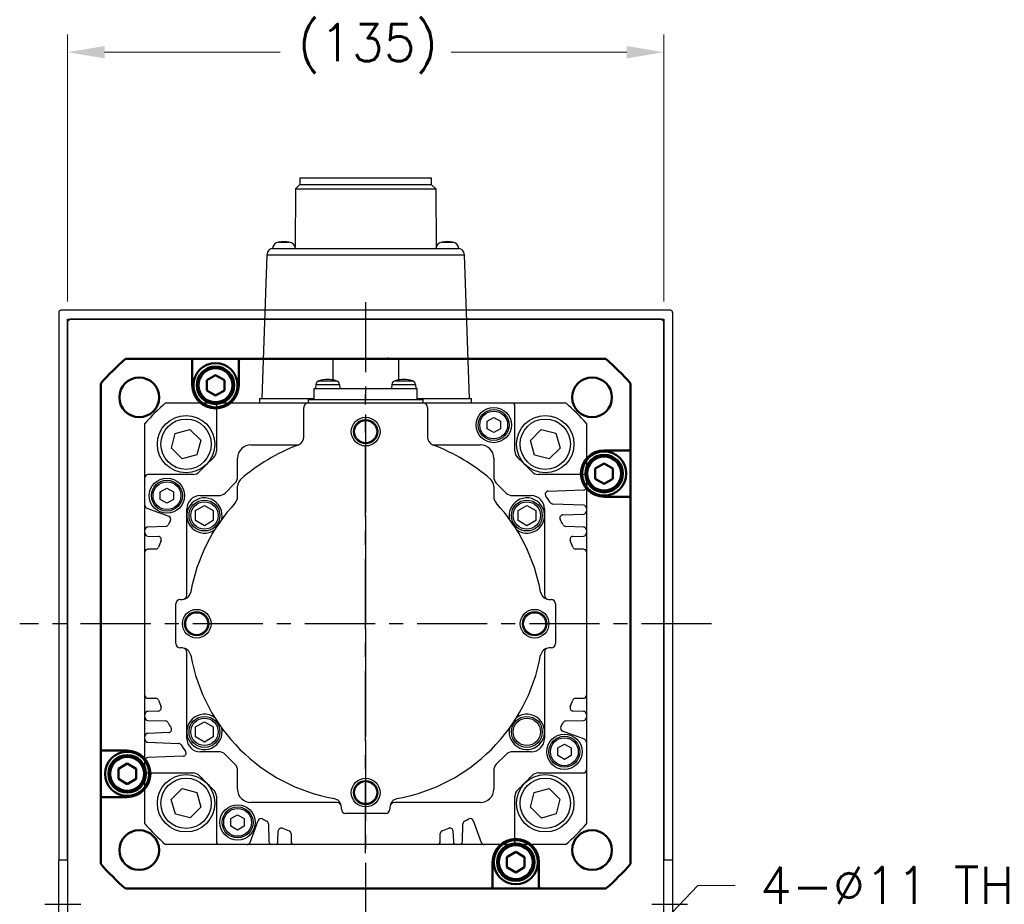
# Model space of a CAD drawing. Extents: x 47048 to 48733, y -2861 to -1673.
# Tile 7 of 21: x 48332 to 48555, y -2361 to -2160. Entities that reach past the tile are written whole.
import ezdxf

# ---------------------------------------------------------------- set-up
doc = ezdxf.new("R2010")
doc.units = 0
doc.header["$LTSCALE"] = 25.4
doc.linetypes.add('CENTER', pattern=[2, 1.25, -0.25, 0.25, -0.25])
doc.layers.get('0').update_dxf_attribs({"linetype": 'CONTINUOUS'})
doc.layers.get('Defpoints').update_dxf_attribs({"linetype": 'CONTINUOUS'})
for name, color, linetype, lineweight in [('2d ConnectionPoints', 7, 'CONTINUOUS', 50), ('AM_0', 7, 'CONTINUOUS', 50), ('ATA-DIM', 252, 'CONTINUOUS', 25)]:
    doc.layers.add(name, color=color, linetype=linetype, lineweight=lineweight)
doc.layers.add('ATA-CENTER', color=133, linetype='CENTER')
doc.styles.get("Standard").update_dxf_attribs({"font": 'simplex.shx'})
doc.dimstyles.new('ata_A1', dxfattribs={"dimtxt": 4.2, "dimasz": 4.2, "dimexe": 2, "dimexo": 2, "dimgap": 2, "dimtad": 0, "dimtih": 1, "dimtoh": 1, "dimdec": 6, "dimdsep": 46, "dimtxsty": 'Standard', "dimcen": 0, "dimclrd": 252, "dimclre": 252, "dimclrt": 4, "dimadec": 6, "dimazin": 2, "dimtfac": 1, "dimtdec": 6, "dimtofl": 0, "dimtmove": 0, "dimatfit": 3, "dimfxl": 0, "dimtolj": 1, "dimtzin": 0, "dimlwd": 0, "dimlwe": 0, "dimarcsym": 0})

# ---------------------------------------------------------------- blocks, each defined once
blk = doc.blocks.new('*D19439')
at = {"layer": 'ATA-DIM', "color": 252, "lineweight": 0}
for p, q in [((48342.48, -2224.18), (48342.48, -2163.74)), ((48477.48, -2224.18), (48477.48, -2163.74)), ((48350.88, -2167.74), (48390.61, -2167.74)), ((48469.08, -2167.74), (48429.35, -2167.74))]:
    blk.add_line(p, q, dxfattribs=at)
at = {"layer": 'ATA-DIM', "color": 252}
for points in [[(48350.88, -2166.34), (48350.88, -2169.14), (48342.48, -2167.74)], [(48469.08, -2169.14), (48469.08, -2166.34), (48477.48, -2167.74)]]:
    blk.add_solid(points, dxfattribs=at)
at = {"layer": 'Defpoints', "color": 0}
for p in [(48477.48, -2167.74), (48342.48, -2228.18), (48477.48, -2228.18)]:
    blk.add_point(p, dxfattribs=at)
at = {"layer": 'ATA-DIM', "color": 4, "ltscale": 0.2, "insert": (48394.61, -2161.36), "char_height": 8.4, "attachment_point": 1}
blk.add_mtext('\\A1;(135)', dxfattribs=at)
blk = doc.blocks.new('*D19440')
at = {"layer": 'ATA-DIM', "color": 252, "lineweight": 0}
for p, q in [((48485.19, -2356.45), (48463.76, -2378.92)), ((48493.61, -2356.45), (48485.19, -2356.45))]:
    blk.add_line(p, q, dxfattribs=at)
at = {"layer": 'ATA-DIM', "color": 252}
blk.add_solid([(48462.75, -2377.96), (48464.78, -2379.89), (48457.97, -2385)], dxfattribs=at)
at = {"layer": 'Defpoints', "color": 0}
for p in [(48457.97, -2385), (48450.38, -2392.96)]:
    blk.add_point(p, dxfattribs=at)
at = {"layer": 'ATA-DIM', "color": 4, "ltscale": 0.2, "insert": (48535.79, -2356.45), "char_height": 8.4, "attachment_point": 5}
blk.add_mtext('4-%%c11 THRU', dxfattribs=at)
blk = doc.blocks.new('DFH EH')
for p, q in [((33659.8, 3135.59), (33659.8, 3011.59)), ((33798.3, 3136.09), (33660.3, 3136.09)), ((33798.8, 3135.59), (33798.8, 3011.59)), ((33661.8, 3011.59), (33661.8, 3134.09)), ((33661.8, 3134.09), (33796.8, 3134.09)), ((33796.8, 3134.09), (33796.8, 3011.59)), ((33659.8, 3130.59), (33659.8, 3011.59)), ((33659.8, 2991.59), (33659.8, 3011.59)), ((33659.8, 3011.59), (33661.8, 3011.59)), ((33659.8, 2991.59), (33659.8, 3011.59)), ((33661.8, 3011.59), (33661.8, 2991.59)), ((33796.8, 3011.59), (33798.8, 3011.59)), ((33796.8, 2991.59), (33796.8, 3011.59)), ((33798.8, 3011.59), (33798.8, 2991.59)), ((33659.8, 2991.59), (33659.8, 2946.59)), ((33661.8, 2991.59), (33659.8, 2991.59)), ((33659.8, 2991.59), (33659.8, 2867.59)), ((33661.8, 2869.09), (33661.8, 2991.59)), ((33798.8, 2991.59), (33796.8, 2991.59)), ((33796.8, 2991.59), (33796.8, 2869.09)), ((33798.8, 2991.59), (33798.8, 2867.59)), ((33659.8, 2936.59), (33659.8, 2946.59)), ((33659.8, 2936.59), (33659.8, 2872.59)), ((33796.8, 2869.09), (33661.8, 2869.09)), ((33660.3, 2867.09), (33798.3, 2867.09))]:
    blk.add_line(p, q)
for centre, start, end in [((33660.3, 3135.59), 90, 180), ((33798.3, 3135.59), 0, 90), ((33660.3, 2867.59), 180, 270), ((33798.3, 2867.59), 270, 0)]:
    blk.add_arc(centre, 0.5, start, end)
at = {"layer": 'ATA-CENTER', "ltscale": 0.5}
for p, q in [((33656.68, 3001.59), (33664.81, 3001.59)), ((33794.06, 3001.59), (33802.19, 3001.59))]:
    blk.add_line(p, q, dxfattribs=at)

msp = doc.modelspace()

# ---------------------------------------------------------------- linework, layer by layer
for p, q in [((48395.1079187, -2197.6782328), (48394.1079187, -2198.6782328)), ((48395.1079187, -2196.1782328), (48395.1079187, -2197.6782328)), ((48395.1079187, -2196.1782328), (48424.8479187, -2196.1782328)), ((48395.1079187, -2197.6782328), (48424.8479187, -2197.6782328)), ((48424.8479187, -2196.1782328), (48424.8479187, -2197.6782328)), ((48424.8479187, -2197.6782328), (48425.8479187, -2198.6782328)), ((48394.1079187, -2198.6782328), (48394.010545, -2211.8236801)), ((48394.1079187, -2198.6782328), (48425.8479187, -2198.6782328)), ((48425.8479187, -2198.6782328), (48425.9452924, -2211.8236801)), ((48390.2760249, -2210.7821868), (48392.6798125, -2210.7821868)), ((48427.2760249, -2210.7821868), (48429.6798125, -2210.7821868)), ((48387.6146718, -2213.6258836), (48386.4779187, -2246.1782328)), ((48387.6146718, -2213.6258836), (48432.3411656, -2213.6258836)), ((48388.8779187, -2212.1782328), (48389.113758, -2212.1782328)), ((48389.113758, -2212.1782328), (48430.8420794, -2212.1782328)), ((48430.8420794, -2212.1782328), (48431.0779187, -2212.1782328)), ((48433.4779187, -2246.1782328), (48432.3411656, -2213.6258836)), ((48342.4779187, -2228.6782328), (48342.9779187, -2228.1782328)), ((48342.4779187, -2228.6782328), (48342.4779187, -2492.6782328)), ((48476.9779187, -2228.1782328), (48342.9779187, -2228.1782328)), ((48476.9779187, -2228.1782328), (48477.4779187, -2228.6782328)), ((48477.4779187, -2492.6782328), (48477.4779187, -2228.6782328)), ((48402.5779187, -2237.1782328), (48402.5779187, -2241.9871444)), ((48402.5779187, -2237.1782328), (48417.3779187, -2237.1782328)), ((48417.3779187, -2237.1782328), (48417.3779187, -2241.9871444)), ((48399.3882914, -2242.1581241), (48403.307546, -2242.1581241)), ((48416.6482914, -2242.1581241), (48420.567546, -2242.1581241)), ((48398.2779187, -2243.8782328), (48421.6779187, -2243.8782328)), ((48398.2779187, -2243.8782328), (48398.2779187, -2246.3782328)), ((48398.6720434, -2243.0309839), (48398.5979187, -2243.8782328)), ((48398.6720434, -2243.0309839), (48404.023794, -2243.0309839)), ((48404.023794, -2243.0309839), (48404.0979187, -2243.8782328)), ((48415.9320434, -2243.0309839), (48415.8579187, -2243.8782328)), ((48415.9320434, -2243.0309839), (48421.283794, -2243.0309839)), ((48421.283794, -2243.0309839), (48421.3579187, -2243.8782328)), ((48421.6779187, -2246.3782328), (48421.6779187, -2243.8782328)), ((48364.6320258, -2247.1782328), (48376.8765262, -2247.1782328)), ((48376.8765262, -2247.1782328), (48396.9779187, -2247.1782328)), ((48385.9779187, -2246.1782328), (48385.9779187, -2247.1782328)), ((48385.9779187, -2246.1782328), (48398.2779187, -2246.1782328)), ((48396.9779187, -2246.3782328), (48422.9779187, -2246.3782328)), ((48396.9779187, -2246.3782328), (48396.9779187, -2247.1782328)), ((48396.9779187, -2247.1782328), (48422.9779187, -2247.1782328)), ((48421.6779187, -2246.1782328), (48433.9779187, -2246.1782328)), ((48422.9779187, -2247.1782328), (48422.9779187, -2246.3782328)), ((48422.9779187, -2247.1782328), (48443.0793095, -2247.1782328)), ((48433.9779187, -2247.1782328), (48433.9779187, -2246.1782328)), ((48443.0793095, -2247.1782328), (48455.3238116, -2247.1782328)), ((48376.1807012, -2247.8740579), (48376.1807012, -2258.1075681)), ((48395.9779187, -2254.8513796), (48395.9779187, -2248.1782328)), ((48423.9779187, -2248.1782328), (48423.9779187, -2254.8513796)), ((48443.7751346, -2258.1075681), (48443.7751346, -2247.8740579)), ((48437.4779187, -2251.3122074), (48438.9779187, -2250.446182)), ((48437.4779187, -2253.0442582), (48437.4779187, -2251.3122074)), ((48438.9779187, -2250.446182), (48440.4779187, -2251.3122074)), ((48440.4779187, -2251.3122074), (48440.4779187, -2253.0442582)), ((48359.9779179, -2264.0768412), (48359.9779187, -2251.8323399)), ((48366.8516233, -2254.0884046), (48370.1909219, -2253.1669464)), ((48370.1909219, -2253.1669464), (48372.6585773, -2255.5981348)), ((48438.9779187, -2253.9102836), (48437.4779187, -2253.0442582)), ((48440.4779187, -2253.0442582), (48438.9779187, -2253.9102836)), ((48447.2839122, -2255.6479498), (48449.7151005, -2253.1802943)), ((48449.7151005, -2253.1802943), (48453.0677469, -2254.0519375)), ((48459.9779187, -2251.8323399), (48459.9779179, -2264.0768412)), ((48365.9799802, -2257.441051), (48366.8516233, -2254.0884046)), ((48372.6585773, -2255.5981348), (48371.7869342, -2258.9507812)), ((48448.2053703, -2258.9872483), (48447.2839122, -2255.6479498)), ((48453.0677469, -2254.0519375), (48453.9892051, -2257.391236)), ((48368.4476356, -2259.8722394), (48365.9799802, -2257.441051)), ((48383.9779187, -2256.6782328), (48394.7919257, -2256.6782328)), ((48425.1639116, -2256.6782328), (48435.9779187, -2256.6782328)), ((48453.9892051, -2257.391236), (48451.5580167, -2259.8588915)), ((48371.7869342, -2258.9507812), (48368.4476356, -2259.8722394)), ((48380.9779187, -2263.9298057), (48380.9779187, -2259.6782328)), ((48438.9779187, -2259.6782328), (48438.9779187, -2263.9298057)), ((48451.5580167, -2259.8588915), (48448.2053703, -2258.9872483)), ((48359.9779179, -2270.3490626), (48359.9779179, -2264.0768412)), ((48370.9072531, -2263.3810161), (48360.6737429, -2263.3810161)), ((48459.2820928, -2263.3810161), (48449.0485826, -2263.3810161)), ((48459.9779179, -2264.0768412), (48459.9779179, -2266.1881909)), ((48363.4779187, -2267.3122074), (48364.9779187, -2266.446182)), ((48363.4779187, -2269.0442582), (48363.4779187, -2267.3122074)), ((48364.9779187, -2266.446182), (48366.4779187, -2267.3122074)), ((48366.4779187, -2267.3122074), (48366.4779187, -2269.0442582)), ((48378.1437051, -2267.5924464), (48380.3921322, -2265.3440193)), ((48380.9779187, -2268.471744), (48380.9779187, -2265.9922985)), ((48438.9779187, -2265.9922985), (48438.9779187, -2268.471744)), ((48439.5637051, -2265.3440193), (48441.8121322, -2267.5924464)), ((48451.310652, -2267.162809), (48459.3063768, -2266.8835921)), ((48459.9779179, -2266.1881909), (48459.9779179, -2271.011217)), ((48364.9779187, -2269.9102836), (48363.4779187, -2269.0442582)), ((48366.4779187, -2269.0442582), (48364.9779187, -2269.9102836)), ((48372.4779187, -2268.1782328), (48376.7294916, -2268.1782328)), ((48443.2263458, -2268.1782328), (48447.4779187, -2268.1782328)), ((48359.9779179, -2275.981396), (48359.9779179, -2270.3490626)), ((48360.4357567, -2271.0029242), (48365.4073098, -2272.8124215)), ((48369.4779187, -2272.6782328), (48369.4779187, -2271.1782328)), ((48371.4779187, -2271.5235323), (48373.4779187, -2270.3688317)), ((48371.4779187, -2273.8329334), (48371.4779187, -2271.5235323)), ((48373.4779187, -2270.3688317), (48375.4779187, -2271.5235323)), ((48375.4779187, -2271.5235323), (48375.4779187, -2273.8329334)), ((48444.4779187, -2271.5235323), (48446.4779187, -2270.3688317)), ((48444.4779187, -2273.8329334), (48444.4779187, -2271.5235323)), ((48446.4779187, -2270.3688317), (48448.4779187, -2271.5235323)), ((48448.4779187, -2271.5235323), (48448.4779187, -2273.8329334)), ((48450.4779187, -2271.1782328), (48450.4779187, -2272.6782328)), ((48459.3063768, -2270.3158159), (48452.3467853, -2270.0727816)), ((48459.9779179, -2271.011217), (48459.9779179, -2271.6553877)), ((48459.9779179, -2271.6553877), (48459.9779179, -2275.981396)), ((48369.4779187, -2290.6782328), (48369.4779187, -2272.6782328)), ((48373.4779187, -2274.9876339), (48371.4779187, -2273.8329334)), ((48375.4779187, -2273.8329334), (48373.4779187, -2274.9876339)), ((48446.4779187, -2274.9876339), (48444.4779187, -2273.8329334)), ((48448.4779187, -2273.8329334), (48446.4779187, -2274.9876339)), ((48450.4779187, -2272.6782328), (48450.4779187, -2290.6782328)), ((48454.625479, -2272.5142495), (48459.3063768, -2272.3507889)), ((48359.9779179, -2276.6255667), (48359.9779179, -2275.981396)), ((48364.6869057, -2275.1450041), (48360.649459, -2275.2859948)), ((48459.3063768, -2275.2859948), (48455.26893, -2275.1450041)), ((48459.9779179, -2275.981396), (48459.9779179, -2276.6255667)), ((48359.9779179, -2280.9754495), (48359.9779179, -2276.6255667)), ((48360.649459, -2277.3209678), (48363.0333497, -2277.4042151)), ((48456.922486, -2277.4042151), (48459.3063768, -2277.3209678)), ((48459.9779179, -2276.6255667), (48459.9779179, -2280.9754495)), ((48362.4331748, -2280.2796245), (48360.6737429, -2280.2796245)), ((48459.2820928, -2280.2796245), (48457.5226609, -2280.2796245)), ((48359.9779179, -2313.3810161), (48359.9779179, -2280.9754495)), ((48459.9779179, -2280.9754495), (48459.9779179, -2313.3810161)), ((48367.9779187, -2291.6782328), (48368.3989276, -2291.6782328)), ((48451.5569098, -2291.6782328), (48451.9779187, -2291.6782328)), ((48366.9779187, -2301.6782328), (48366.9779187, -2292.6782328)), ((48452.9779187, -2292.6782328), (48452.9779187, -2301.6782328)), ((48368.3989276, -2302.6782328), (48367.9779187, -2302.6782328)), ((48451.9779187, -2302.6782328), (48451.5569098, -2302.6782328)), ((48369.4779187, -2321.6782328), (48369.4779187, -2303.6782328)), ((48450.4779187, -2303.6782328), (48450.4779187, -2321.6782328)), ((48359.9779179, -2317.730899), (48359.9779179, -2313.3810161)), ((48360.6737429, -2314.0768412), (48362.4331748, -2314.0768412)), ((48457.5226609, -2314.0768412), (48459.2820928, -2314.0768412)), ((48459.9779179, -2313.3810161), (48459.9779179, -2317.730899)), ((48359.9779179, -2318.3750697), (48359.9779179, -2317.730899)), ((48359.9779179, -2322.7010779), (48359.9779179, -2318.3750697)), ((48363.0333497, -2316.9522505), (48360.649459, -2317.0354978)), ((48459.3063768, -2317.0354978), (48456.922486, -2316.9522505)), ((48459.9779179, -2317.730899), (48459.9779179, -2318.3750697)), ((48459.9779179, -2318.3750697), (48459.9779179, -2324.0074031)), ((48360.649459, -2319.0704708), (48364.6869057, -2319.2114616)), ((48371.4779187, -2320.5235323), (48373.4779187, -2319.3688317)), ((48371.4779187, -2322.8329334), (48371.4779187, -2320.5235323)), ((48373.4779187, -2319.3688317), (48375.4779187, -2320.5235323)), ((48375.4779187, -2320.5235323), (48375.4779187, -2322.8329334)), ((48455.26893, -2319.2114616), (48459.3063768, -2319.0704708)), ((48359.9779179, -2323.3452486), (48359.9779179, -2322.7010779)), ((48365.3303567, -2321.8422162), (48360.649459, -2322.0056767)), ((48369.4779187, -2323.1782328), (48369.4779187, -2321.6782328)), ((48373.4779187, -2323.9876339), (48371.4779187, -2322.8329334)), ((48375.4779187, -2322.8329334), (48373.4779187, -2323.9876339)), ((48450.4779187, -2321.6782328), (48450.4779187, -2323.1782328)), ((48459.520079, -2323.3535414), (48454.548526, -2321.5440441)), ((48359.9779179, -2328.1682747), (48359.9779179, -2323.3452486)), ((48360.649459, -2324.0406497), (48367.6090504, -2324.283684)), ((48453.4779187, -2325.3122074), (48454.9779187, -2324.446182)), ((48453.4779187, -2327.0442582), (48453.4779187, -2325.3122074)), ((48454.9779187, -2324.446182), (48456.4779187, -2325.3122074)), ((48456.4779187, -2325.3122074), (48456.4779187, -2327.0442582)), ((48459.9779179, -2324.0074031), (48459.9779179, -2330.2796245)), ((48368.6451837, -2327.1936567), (48360.649459, -2327.4728735)), ((48376.7294916, -2326.1782328), (48372.4779187, -2326.1782328)), ((48380.3921322, -2329.0124464), (48378.1437051, -2326.7640193)), ((48441.8121322, -2326.7640193), (48439.5637051, -2329.0124464)), ((48447.4779187, -2326.1782328), (48443.2263458, -2326.1782328)), ((48454.9779187, -2327.9102836), (48453.4779187, -2327.0442582)), ((48456.4779187, -2327.0442582), (48454.9779187, -2327.9102836)), ((48359.9779179, -2330.2796245), (48359.9779179, -2328.1682747)), ((48359.9779187, -2342.5241257), (48359.9779179, -2330.2796245)), ((48360.6737429, -2330.9754495), (48370.9072531, -2330.9754495)), ((48380.9779187, -2334.6782328), (48380.9779187, -2330.4266599)), ((48438.9779187, -2330.4266599), (48438.9779187, -2334.6782328)), ((48449.0485826, -2330.9754495), (48459.2820928, -2330.9754495)), ((48459.9779179, -2330.2796245), (48459.9779187, -2342.5241257)), ((48365.9666323, -2336.9652296), (48368.3978206, -2334.4975742)), ((48368.3978206, -2334.4975742), (48371.7504671, -2335.3692173)), ((48371.7504671, -2335.3692173), (48372.6719252, -2338.7085159)), ((48376.1807012, -2336.2488976), (48376.1807012, -2346.4824078)), ((48443.7751346, -2346.4824078), (48443.7751346, -2336.2488976)), ((48447.29726, -2338.7583309), (48448.1689032, -2335.4056844)), ((48448.1689032, -2335.4056844), (48451.5082017, -2334.4842263)), ((48451.5082017, -2334.4842263), (48453.9758572, -2336.9154146)), ((48366.8880904, -2340.3045282), (48365.9666323, -2336.9652296)), ((48372.6719252, -2338.7085159), (48370.2407369, -2341.1761713)), ((48403.4779187, -2337.6782328), (48383.9779187, -2337.6782328)), ((48435.9779187, -2337.6782328), (48416.4779187, -2337.6782328)), ((48453.9758572, -2336.9154146), (48453.104214, -2340.2680611)), ((48370.2407369, -2341.1761713), (48366.8880904, -2340.3045282)), ((48379.4779187, -2341.3122074), (48380.9779187, -2340.446182)), ((48380.9779187, -2340.446182), (48382.4779187, -2341.3122074)), ((48404.4779187, -2339.1782328), (48404.4779187, -2338.7572239)), ((48414.4779187, -2340.1782328), (48405.4779187, -2340.1782328)), ((48415.4779187, -2338.7572239), (48415.4779187, -2339.1782328)), ((48449.7649155, -2341.1895192), (48447.29726, -2338.7583309)), ((48453.104214, -2340.2680611), (48449.7649155, -2341.1895192)), ((48379.4779187, -2343.0442582), (48379.4779187, -2341.3122074)), ((48380.9779187, -2343.9102836), (48379.4779187, -2343.0442582)), ((48382.4779187, -2343.0442582), (48380.9779187, -2343.9102836)), ((48382.4779187, -2341.3122074), (48382.4779187, -2343.0442582)), ((48383.8026093, -2346.7203939), (48385.6121066, -2341.7488409)), ((48387.9446891, -2342.469245), (48388.0856799, -2346.5066917)), ((48431.8701559, -2346.5066917), (48432.0111466, -2342.469245)), ((48434.3437291, -2341.7488409), (48436.1532265, -2346.7203939)), ((48390.1206529, -2346.5066917), (48390.2039002, -2344.122801)), ((48393.0793095, -2344.7229759), (48393.0793095, -2346.4824078)), ((48426.8765262, -2346.4824078), (48426.8765262, -2344.7229759)), ((48429.7519355, -2344.122801), (48429.8351828, -2346.5066917)), ((48376.8765262, -2347.1782328), (48364.6320258, -2347.1782328)), ((48383.1487476, -2347.1782328), (48376.8765262, -2347.1782328)), ((48388.781081, -2347.1782328), (48383.1487476, -2347.1782328)), ((48389.4252517, -2347.1782328), (48388.781081, -2347.1782328)), ((48393.7751346, -2347.1782328), (48389.4252517, -2347.1782328)), ((48426.1807012, -2347.1782328), (48393.7751346, -2347.1782328)), ((48430.530584, -2347.1782328), (48426.1807012, -2347.1782328)), ((48431.1747547, -2347.1782328), (48430.530584, -2347.1782328)), ((48436.8070881, -2347.1782328), (48431.1747547, -2347.1782328)), ((48443.0793095, -2347.1782328), (48436.8070881, -2347.1782328)), ((48455.3238116, -2347.1782328), (48443.0793095, -2347.1782328))]:
    msp.add_line(p, q)
for centre, radius in [((48438.9779187, -2252.1782328), 4), ((48438.9779187, -2252.1782328), 3.5), ((48438.9779187, -2252.1782328), 3.15), ((48369.3192788, -2256.5195929), 6.5), ((48369.3192788, -2256.5195929), 5.7), ((48409.9779187, -2253.6782328), 3.25), ((48409.9779187, -2253.6782328), 2.75), ((48409.9779187, -2253.6782328), 2.5), ((48450.6365586, -2256.5195929), 6.5), ((48450.6365586, -2256.5195929), 5.7), ((48364.9779187, -2268.1782328), 4), ((48364.9779187, -2268.1782328), 3.5), ((48364.9779187, -2268.1782328), 3.15), ((48373.4779187, -2272.6782328), 3.5), ((48373.4779187, -2272.6782328), 3.1), ((48446.4779187, -2272.6782328), 3.5), ((48446.4779187, -2272.6782328), 3.1), ((48371.7279187, -2297.1782328), 3.25), ((48448.2279187, -2297.1782328), 3.25), ((48371.7279187, -2297.1782328), 2.75), ((48371.7279187, -2297.1782328), 2.5), ((48448.2279187, -2297.1782328), 2.75), ((48448.2279187, -2297.1782328), 2.5), ((48373.4779187, -2321.6782328), 3.5), ((48373.4779187, -2321.6782328), 3.1), ((48446.4779187, -2321.6782328), 3.5), ((48446.4779187, -2321.6782328), 3.1), ((48454.9779187, -2326.1782328), 4), ((48454.9779187, -2326.1782328), 3.5), ((48454.9779187, -2326.1782328), 3.15), ((48369.3192788, -2337.8368727), 6.5), ((48450.6365586, -2337.8368727), 6.5), ((48369.3192788, -2337.8368727), 5.7), ((48409.9779187, -2335.4282328), 3.25), ((48409.9779187, -2335.4282328), 2.75), ((48409.9779187, -2335.4282328), 2.5), ((48450.6365586, -2337.8368727), 5.7), ((48380.9779187, -2342.1782328), 4), ((48380.9779187, -2342.1782328), 3.5), ((48380.9779187, -2342.1782328), 3.15)]:
    msp.add_circle(centre, radius)
for centre, radius, start, end in [((48390.3745336, -2212.2789486), 1.5, 93.765468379, 176.150043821), ((48391.4779187, -2217.6782328), 7, 80.113375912, 99.886624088), ((48392.5813037, -2212.2789486), 1.5, 3.849956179, 86.234531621), ((48427.3745336, -2212.2789486), 1.5, 93.765468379, 176.150043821), ((48428.4779187, -2217.6782328), 7, 80.113375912, 99.886624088), ((48429.5813037, -2212.2789486), 1.5, 3.849956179, 86.234531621), ((48389.113758, -2213.6782328), 1.5, 90, 178), ((48430.8420794, -2213.6782328), 1.5, 2, 90), ((48399.6682381, -2243.1181397), 1, 106.257021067, 175.000000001), ((48401.3479187, -2248.8782328), 7, 73.742973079, 106.257026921), ((48403.0275993, -2243.1181397), 1, 4.999999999, 73.742978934), ((48416.9282381, -2243.1181397), 1, 106.257021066, 175.000000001), ((48418.6079187, -2248.8782328), 7, 73.742973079, 106.257026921), ((48420.2875993, -2243.1181397), 1, 4.999999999, 73.742978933), ((48409.9779187, -2297.1782328), 67.5, 132.205446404, 137.794553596), ((48376.8765262, -2247.8740579), 0.695825, 89.999999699, 180), ((48396.9779187, -2248.1782328), 1, 90, 180), ((48422.9779187, -2248.1782328), 1, 0, 90), ((48443.0793095, -2247.8740579), 0.6958251, 0, 90.000000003), ((48409.9779187, -2297.1782328), 67.5, 42.205446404, 47.794553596), ((48393.9779187, -2254.8513796), 2, 290.707124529, 0), ((48425.9779187, -2254.8513796), 2, 180, 249.292875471), ((48374.1926296, -2258.1075681), 1.9880716, 312.486940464, 0), ((48383.9779187, -2259.6782328), 3, 90, 180), ((48409.9779187, -2297.1782328), 43.25, 110.707124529, 130.885192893), ((48409.9779187, -2297.1782328), 43.25, 49.114807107, 69.292875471), ((48435.9779187, -2259.6782328), 3, 0, 90), ((48445.7632061, -2258.1075681), 1.9880716, 180, 227.513059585), ((48409.9779179, -2297.1782328), 50.9940358, 132.486940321, 137.513059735), ((48409.9779178, -2297.1782328), 50.9940358, 42.486939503, 47.513059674), ((48370.9072531, -2261.3929445), 1.9880716, 269.99999977, 317.513059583), ((48449.0485826, -2261.3929445), 1.9880716, 222.486959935, 270.000000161), ((48360.6737429, -2264.0768412), 0.6958251, 90.00000122, 180), ((48378.9779187, -2263.9298057), 2, 315, 0), ((48382.9779187, -2265.9922985), 2, 130.885192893, 180), ((48436.9779187, -2265.9922985), 2, 0, 49.114807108), ((48440.9779187, -2263.9298057), 2, 180, 225), ((48459.2820928, -2264.0768412), 0.6958251, 0, 90), ((48451.334936, -2267.8582101), 0.6958251, 91.999999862, 215.334701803), ((48459.2820928, -2266.1881909), 0.6958251, 271.999999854, 0), ((48372.4779187, -2271.1782328), 3, 90, 180), ((48373.4779187, -2272.6782328), 4, 347.077132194, 305.181246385), ((48376.7294916, -2266.1782328), 2, 270, 315), ((48378.9779187, -2268.471744), 2, 317.199850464, 0), ((48440.9779187, -2268.471744), 2, 180, 222.800173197), ((48443.2263458, -2266.1782328), 2, 225, 270), ((48446.4779187, -2272.6782328), 4, 234.818753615, 192.922867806), ((48447.4779187, -2271.1782328), 3, 0, 90), ((48409.9779179, -2297.1782328), 50, 33.256317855, 35.334701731), ((48360.6737429, -2270.3490626), 0.695825, 179.999998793, 249.999999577), ((48409.9779187, -2297.1782328), 40.25, 137.199825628, 169.77496314), ((48409.9779187, -2297.1782328), 40.25, 10.22503686, 42.800173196), ((48452.3710692, -2269.3773804), 0.695825, 213.25631749, 267.999999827), ((48459.2820928, -2271.011217), 0.6958251, 0, 88.000000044), ((48459.2820928, -2271.6553877), 0.6958251, 271.999999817, 0), ((48409.9779178, -2297.1782329), 50, 152.112964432, 153.363294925), ((48365.1693236, -2273.4662832), 0.695825, 332.11296468, 69.999999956), ((48454.649763, -2273.2096506), 0.6958251, 91.999999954, 208.223150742), ((48409.9779178, -2297.1782328), 50, 26.636804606, 28.215582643), ((48360.6737429, -2275.981396), 0.6958251, 92.000000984, 180), ((48364.6626218, -2274.4496029), 0.6958251, 271.999999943, 333.356032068), ((48455.293214, -2274.4496029), 0.695825, 206.636804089, 267.999999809), ((48459.2820928, -2275.981396), 0.6958251, 0, 88.000000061), ((48360.6737429, -2276.6255667), 0.695825, 179.999999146, 268.000000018), ((48363.0090657, -2278.0996163), 0.6958251, 337.893147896, 88.000000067), ((48409.9779178, -2297.1782329), 50, 157.893147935, 159.692475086), ((48456.94677, -2278.0996163), 0.6958251, 91.999999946, 202.104765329), ((48409.9779179, -2297.1782329), 50, 20.307524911, 22.106881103), ((48459.2820928, -2276.6255667), 0.6958251, 271.99999981, 0), ((48360.6737429, -2280.9754495), 0.6958251, 90, 180), ((48362.4331748, -2279.5837994), 0.695825, 269.99999962, 339.692474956), ((48457.5226609, -2279.5837994), 0.6958251, 200.307525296, 270.000000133), ((48459.2820928, -2280.9754495), 0.6958251, 0, 90), ((48367.9779187, -2292.6782328), 1, 90, 180), ((48368.3989276, -2289.6782328), 2, 270, 349.774963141), ((48368.4779187, -2290.6782328), 1, 280.907887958, 0), ((48451.5569098, -2289.6782328), 2, 190.225036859, 270), ((48451.4779187, -2290.6782328), 1, 180, 259.092112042), ((48451.9779187, -2292.6782328), 1, 0, 90), ((48367.9779187, -2301.6782328), 1, 180, 270), ((48368.3989276, -2304.6782328), 2, 10.22503686, 90), ((48368.4779187, -2303.6782328), 1, 0, 79.092112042), ((48451.5569098, -2304.6782328), 2, 90, 169.77496314), ((48451.4779187, -2303.6782328), 1, 100.907887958, 180), ((48451.9779187, -2301.6782328), 1, 270, 0), ((48409.9779187, -2297.1782328), 40.25, 190.22503686, 259.77496314), ((48409.9779187, -2297.1782328), 40.25, 280.22503686, 349.77496314), ((48360.6737429, -2313.3810161), 0.695825, 180, 270), ((48362.4331748, -2314.7726662), 0.6958251, 20.307524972, 90.000000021), ((48457.5226609, -2314.7726662), 0.6958251, 89.999999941, 159.692475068), ((48459.2820928, -2313.3810161), 0.695825, 270, 0), ((48363.0090657, -2316.2568493), 0.6958251, 271.999999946, 22.102690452), ((48409.9779178, -2297.1782327), 50, 200.307524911, 202.106909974), ((48456.94677, -2316.2568493), 0.695825, 157.893147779, 268.00000011), ((48409.9779179, -2297.1782327), 50, 337.893147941, 339.692475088), ((48360.6737429, -2317.730899), 0.6958251, 92.000000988, 180), ((48360.6737429, -2318.3750697), 0.695825, 179.999999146, 267.999999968), ((48373.4779187, -2321.6782328), 4, 54.818753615, 12.922867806), ((48446.4779187, -2321.6782328), 4, 167.077132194, 125.181246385), ((48459.2820928, -2317.730899), 0.6958251, 0, 88.000000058), ((48459.2820928, -2318.3750697), 0.6958251, 271.999999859, 0), ((48364.6626218, -2319.9068627), 0.695825, 26.636804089, 87.999999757), ((48409.9779179, -2297.1782329), 50, 206.636804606, 208.215804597), ((48365.3060728, -2321.146815), 0.6958251, 271.999999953, 28.207201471), ((48454.7865122, -2320.8901824), 0.695825, 152.112964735, 249.999999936), ((48409.9779179, -2297.1782327), 50, 332.112964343, 333.363294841), ((48455.2932139, -2319.9068627), 0.6958251, 91.999999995, 153.356031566), ((48360.6737429, -2322.7010779), 0.6958251, 92.000000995, 180), ((48360.6737429, -2323.3452486), 0.695825, 179.999999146, 268.000000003), ((48367.5847665, -2324.9790852), 0.6958251, 33.256263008, 88.000000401), ((48409.9779178, -2297.1782328), 50, 213.256318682, 215.334701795), ((48372.4779187, -2323.1782328), 3, 180, 270), ((48447.4779187, -2323.1782328), 3, 270, 0), ((48459.2820928, -2324.0074031), 0.6958251, 0, 69.99999987), ((48360.6737429, -2328.1682747), 0.6958251, 92.000001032, 180), ((48368.6208998, -2326.4982555), 0.6958251, 271.999999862, 35.334701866), ((48376.7294916, -2328.1782328), 2, 45, 90), ((48443.2263458, -2328.1782328), 2, 90, 135), ((48378.9779187, -2330.4266599), 2, 0, 45), ((48440.9779187, -2330.4266599), 2, 135, 180), ((48360.6737429, -2330.2796245), 0.695825, 180, 270), ((48370.9072531, -2332.9635211), 1.9880716, 42.486906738, 90.000000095), ((48409.9779179, -2297.1782328), 50.9940358, 222.48694157, 227.513059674), ((48409.9779178, -2297.1782328), 50.9940358, 312.486940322, 317.513059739), ((48449.0485826, -2332.9635211), 1.9880716, 89.999999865, 137.513059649), ((48459.2820928, -2330.2796245), 0.695825, 269.999999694, 0), ((48374.1926296, -2336.2488976), 1.9880716, 0, 47.513059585), ((48383.9779187, -2334.6782328), 3, 180, 270), ((48435.9779187, -2334.6782328), 3, 270, 0), ((48445.7632061, -2336.2488976), 1.9880716, 132.486940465, 180), ((48402.4779187, -2338.7572239), 2, 0, 79.77496314), ((48403.4779187, -2338.6782328), 1, 10.907887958, 90), ((48417.4779187, -2338.7572239), 2, 100.22503686, 180), ((48416.4779187, -2338.6782328), 1, 90, 169.092112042), ((48405.4779187, -2339.1782328), 1, 180, 270), ((48414.4779187, -2339.1782328), 1, 270, 0), ((48409.9779187, -2297.1782328), 67.5, 222.205446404, 227.794553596), ((48386.2659683, -2341.9868271), 0.6958251, 62.11288589, 159.999999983), ((48409.9779183, -2297.178233), 50, 242.112965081, 243.363177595), ((48387.2492879, -2342.4935289), 0.695825, 1.999999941, 63.364431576), ((48432.7065478, -2342.4935289), 0.695825, 116.636805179, 178.000000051), ((48409.9779175, -2297.178233), 50, 296.63680519, 297.887036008), ((48433.6898675, -2341.9868271), 0.695825, 19.999999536, 117.88703607), ((48409.9779187, -2297.1782328), 67.5, 312.205446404, 317.794553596), ((48390.8993014, -2344.1470849), 0.6958251, 67.893203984, 177.999999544), ((48409.9779181, -2297.1782329), 50, 247.893146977, 249.692365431), ((48392.3834845, -2344.7229759), 0.6958251, 0, 69.7003409), ((48427.5723513, -2344.7229759), 0.6958251, 110.307524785, 180), ((48409.9779178, -2297.1782329), 50, 290.307524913, 292.106852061), ((48429.0565344, -2344.1470849), 0.695825, 1.999999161, 112.106852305), ((48376.8765262, -2346.4824078), 0.6958251, 180, 270), ((48383.1487476, -2346.4824078), 0.695825, 269.99999996, 340.000000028), ((48388.781081, -2346.4824078), 0.6958251, 182.000001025, 270.000000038), ((48389.4252517, -2346.4824078), 0.695825, 270.000000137, 357.999999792), ((48393.7751346, -2346.4824078), 0.6958251, 180, 270.000000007), ((48426.1807012, -2346.4824078), 0.695825, 269.999999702, 0), ((48430.530584, -2346.4824078), 0.6958251, 182.000000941, 270.000000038), ((48431.1747547, -2346.4824078), 0.695825, 269.999998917, 358.000000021), ((48436.8070881, -2346.4824078), 0.695825, 199.999999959, 270.000000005), ((48443.0793095, -2346.4824078), 0.695825, 269.999999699, 0)]:
    msp.add_arc(centre, radius, start, end)
at = {"layer": '2d ConnectionPoints'}
msp.add_point((48414.9779187, -2237.1782328), dxfattribs=at)
msp.add_point((48414.9779187, -2237.1782328), dxfattribs=at)
at = {"layer": 'AM_0'}
for p, q in [((48464.3929901, -2237.1782328), (48355.5628472, -2237.1782328)), ((48370.7279187, -2243.1782328), (48370.7279187, -2237.6782328)), ((48381.2279187, -2237.6782328), (48381.2279187, -2243.1782328)), ((48349.9779187, -2242.7631614), (48349.9779187, -2351.5933043)), ((48375.9779187, -2240.8688317), (48373.9779187, -2242.0235323)), ((48373.9779187, -2242.0235323), (48373.9779187, -2244.3329334)), ((48377.9779187, -2242.0235323), (48375.9779187, -2240.8688317)), ((48377.9779187, -2244.3329334), (48377.9779187, -2242.0235323)), ((48469.9779187, -2351.5933043), (48469.9779187, -2242.7631614)), ((48373.9779187, -2244.3329334), (48375.9779187, -2245.4876339)), ((48375.9779187, -2245.4876339), (48377.9779187, -2244.3329334)), ((48463.9779187, -2257.9282328), (48469.4779187, -2257.9282328)), ((48463.9779187, -2260.8688317), (48461.9779187, -2262.0235323)), ((48461.9779187, -2262.0235323), (48461.9779187, -2264.3329334)), ((48465.9779187, -2262.0235323), (48463.9779187, -2260.8688317)), ((48465.9779187, -2264.3329334), (48465.9779187, -2262.0235323)), ((48461.9779187, -2264.3329334), (48463.9779187, -2265.4876339)), ((48463.9779187, -2265.4876339), (48465.9779187, -2264.3329334)), ((48469.4779187, -2268.4282328), (48463.9779187, -2268.4282328)), ((48350.4779187, -2325.9282328), (48355.9779187, -2325.9282328)), ((48355.9779187, -2328.8688317), (48353.9779187, -2330.0235323)), ((48357.9779187, -2330.0235323), (48355.9779187, -2328.8688317)), ((48353.9779187, -2330.0235323), (48353.9779187, -2332.3329334)), ((48357.9779187, -2332.3329334), (48357.9779187, -2330.0235323)), ((48353.9779187, -2332.3329334), (48355.9779187, -2333.4876339)), ((48355.9779187, -2333.4876339), (48357.9779187, -2332.3329334)), ((48355.9779187, -2336.4282328), (48350.4779187, -2336.4282328)), ((48443.9779187, -2348.8688317), (48441.9779187, -2350.0235323)), ((48445.9779187, -2350.0235323), (48443.9779187, -2348.8688317)), ((48438.7279187, -2356.6782328), (48438.7279187, -2351.1782328)), ((48441.9779187, -2350.0235323), (48441.9779187, -2352.3329334)), ((48445.9779187, -2352.3329334), (48445.9779187, -2350.0235323)), ((48449.2279187, -2351.1782328), (48449.2279187, -2356.6782328)), ((48441.9779187, -2352.3329334), (48443.9779187, -2353.4876339)), ((48443.9779187, -2353.4876339), (48445.9779187, -2352.3329334)), ((48355.5628472, -2357.1782328), (48464.3929901, -2357.1782328))]:
    msp.add_line(p, q, dxfattribs=at)
for centre, radius in [((48375.9779187, -2243.1782328), 5), ((48375.9779187, -2243.1782328), 4.25), ((48375.9779187, -2243.1782328), 3.85), ((48358.7126771, -2245.9129912), 4.5), ((48461.2431603, -2245.9129912), 4.5), ((48463.9779187, -2263.1782328), 5), ((48463.9779187, -2263.1782328), 4.25), ((48463.9779187, -2263.1782328), 3.85), ((48355.9779187, -2331.1782328), 5), ((48355.9779187, -2331.1782328), 4.25), ((48355.9779187, -2331.1782328), 3.85), ((48358.7126771, -2348.4434744), 4.5), ((48461.2431603, -2348.4434744), 4.5), ((48443.9779187, -2351.1782328), 5), ((48443.9779187, -2351.1782328), 4.25), ((48443.9779187, -2351.1782328), 3.85)]:
    msp.add_circle(centre, radius, dxfattribs=at)
for centre, radius, start, end in [((48409.9779187, -2297.1782328), 81, 132.205446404, 137.794553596), ((48370.2279187, -2237.6782328), 0.5, 0, 90), ((48381.7279187, -2237.6782328), 0.5, 90, 180), ((48409.9779187, -2297.1782328), 81, 42.205446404, 47.794553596), ((48375.9779187, -2243.1782328), 5.25, 180, 0), ((48463.9779187, -2263.1782328), 5.25, 90, 270), ((48469.4779187, -2257.4282328), 0.5, 270, 0), ((48469.4779187, -2268.9282328), 0.5, 0, 90), ((48350.4779187, -2325.4282328), 0.5, 180, 270), ((48355.9779187, -2331.1782328), 5.25, 270, 90), ((48350.4779187, -2336.9282328), 0.5, 90, 180), ((48443.9779187, -2351.1782328), 5.25, 0, 180), ((48409.9779187, -2297.1782328), 81, 222.205446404, 227.794553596), ((48409.9779187, -2297.1782328), 81, 312.205446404, 317.794553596), ((48438.2279187, -2356.6782328), 0.5, 270, 0), ((48449.7279187, -2356.6782328), 0.5, 180, 270)]:
    msp.add_arc(centre, radius, start, end, dxfattribs=at)
at = {"layer": 'ATA-CENTER', "ltscale": 0.5}
for p, q in [((48409.9779187, -2224.3697293), (48409.9779187, -2369.9867363)), ((48409.9779187, -2349.1532328), (48409.9779187, -2245.2032328)), ((48409.9779187, -2253.6782328), (48409.9779187, -2340.6782328)), ((48409.9779187, -2253.6782328), (48409.9779187, -2340.6782328)), ((48488.3155727, -2297.1782328), (48331.6402646, -2297.1782328))]:
    msp.add_line(p, q, dxfattribs=at)

# ---------------------------------------------------------------- block references
at = {"ltscale": 0.2}
msp.add_blockref('DFH EH', (14680.6825654, -5362.2732303), dxfattribs=at)

# ---------------------------------------------------------------- dimensions: what is measured, and where the dimension line sits
at = {"layer": 'ATA-DIM'}
dim = msp.add_linear_dim(base=(48477.4779187, -2167.7392578), p1=(48342.4779187, -2228.1782328), p2=(48477.4779187, -2228.1782328), angle=180, text='(<>)', dimstyle='ata_A1', override={"dimscale": 2, "dimdec": 3, "dimtol": 0, "dimlim": 0, "dimtp": 0, "dimtm": 0, "dimtfac": 0.857143, "dimtdec": 2, "dimtolj": 1, "dimtzin": 0}, dxfattribs=at)
dim.commit()
dim.dimension.update_dxf_attribs({"geometry": '*D19439', "text_midpoint": (48409.9779187, -2167.7392578), "dimtype": 160})
dim = msp.add_diameter_dim_2p(p1=(48450.3770381, -2392.9649586), p2=(48457.967147, -2385.0031594), text='4-<> THRU', dimstyle='ata_A1', override={"dimscale": 2, "dimtp": 0.1, "dimtm": 0.1, "dimtfac": 0.71, "dimtdec": 3, "dimtolj": 0, "dimtzin": 8}, dxfattribs=at)
dim.commit()
dim.dimension.update_dxf_attribs({"geometry": '*D19440', "text_midpoint": (48535.7888199, -2356.4484314), "dimtype": 163})

doc.saveas('drawing.dxf')
